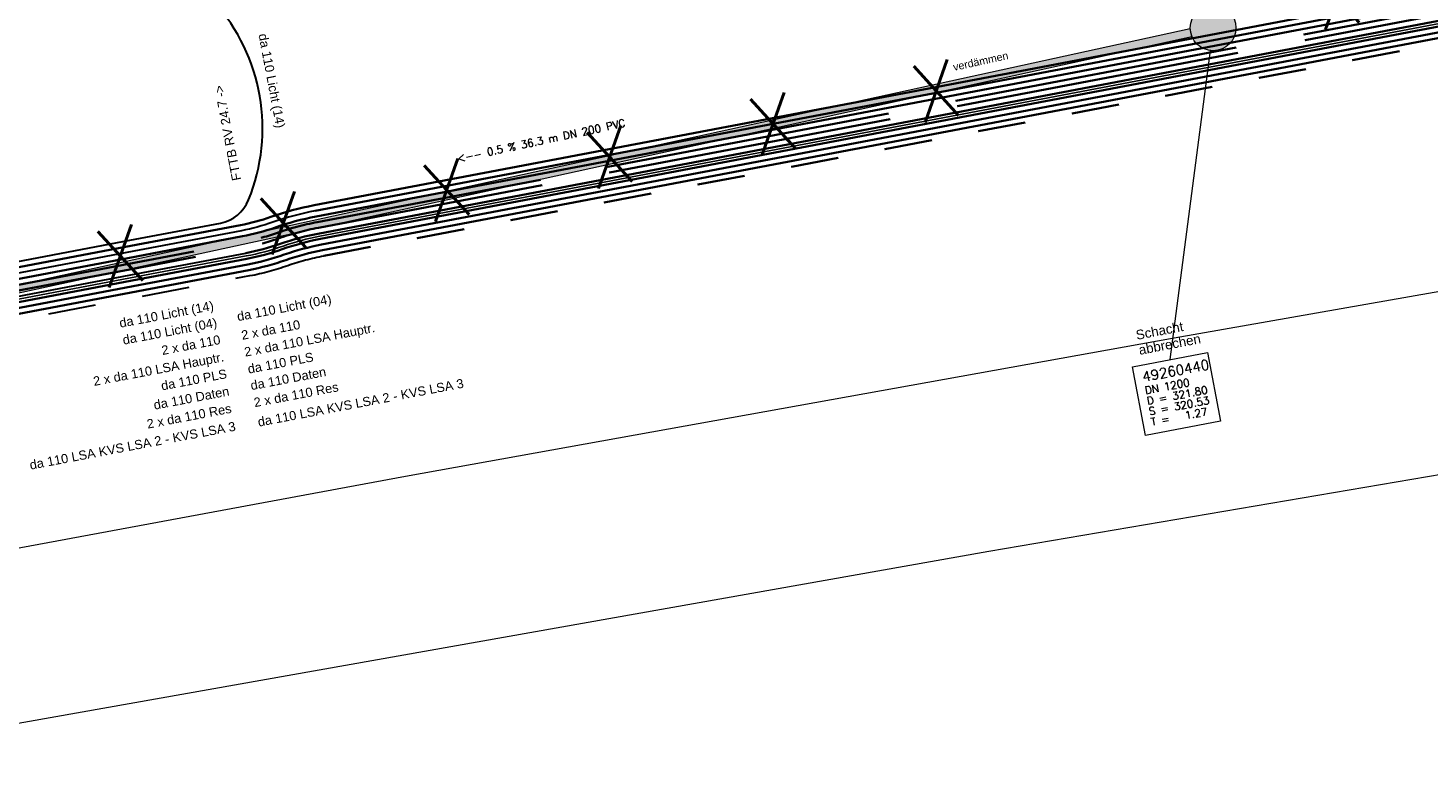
# Model space of a CAD drawing. Header units: metres. Extents: x -502 to 161, y -108 to 174.
# Tile 23 of 256: x -278 to -241, y -76 to -57. Entities that reach past the tile are written whole.
import ezdxf

# ---------------------------------------------------------------- set-up
doc = ezdxf.new("R2010")
doc.units = ezdxf.units.M
doc.header["$LTSCALE"] = 0.1
doc.linetypes.add('123', pattern=[25.001, 12.501, -12.5])
doc.linetypes.add('237', pattern=[93, 75, -18])
doc.layers.add('BRI31-005.05-5p02-Koordinierung Lageplan 4. BA ZOB West 2022-06-15', color=7, linetype='Continuous')
doc.layers.add('BRI31-005.06-5f07-Koordinierung Lageplan 4. BA ZOB Fernbusbahnh', color=7, linetype='Continuous')
doc.styles.add('Arial', font='arial.ttf')
doc.styles.add('Txt', font='txt_____.ttf')

msp = doc.modelspace()

# ---------------------------------------------------------------- hatches: boundary and pattern name
at = {"layer": 'BRI31-005.06-5f07-Koordinierung Lageplan 4. BA ZOB Fernbusbahnh', "linetype": 'Continuous', "lineweight": 0, "true_color": 0xffff00, "transparency": 33554687}
h = msp.add_hatch(color=2, dxfattribs=at)
edge = h.paths.add_edge_path()
edge.add_arc((-246.675, -56.833), 0.6, 0, 90)
edge.add_arc((-246.675, -56.833), 0.6, 90, 180)
edge.add_arc((-246.675, -56.833), 0.6, 180, 270)
edge.add_arc((-246.675, -56.833), 0.6, 270, 360)
for points in [[(-247.233, -57.055), (-247.275, -56.859), (-281.591, -64.355), (-281.597, -64.56), (-270.169, -62.078)], [(-247.275, -56.859), (-281.591, -64.355), (-281.597, -64.56), (-270.169, -62.078), (-247.233, -57.055)]]:
    msp.add_hatch(color=2, dxfattribs=at).paths.add_polyline_path(points)

# ---------------------------------------------------------------- linework, layer by layer
at = {"layer": 'BRI31-005.05-5p02-Koordinierung Lageplan 4. BA ZOB West 2022-06-15', "color": 7, "linetype": '123', "lineweight": 35, "transparency": 33554687}
msp.add_line((-270.029, -62.815), (-218.329, -52.988), dxfattribs=at)
at = {"layer": 'BRI31-005.05-5p02-Koordinierung Lageplan 4. BA ZOB West 2022-06-15', "color": 114, "linetype": 'Continuous', "lineweight": 35, "true_color": 0x00994c, "transparency": 33554687, "flags": 128}
for points in [[(-201.328, -35.689), (-211.329, -44.791, 0.024065), (-212.43, -45.895, -0.024065), (-213.531, -46.998), (-213.843, -47.282), (-213.843, -47.282, -0.037446), (-214.633, -47.9), (-214.633, -47.9), (-214.633, -47.9, 0.037448), (-215.423, -48.517), (-215.423, -48.517), (-216.133, -49.163, 0.037446), (-216.822, -49.892, -0.037448), (-217.511, -50.621), (-218.886, -51.872), (-270.253, -61.636)], [(-292.178, -66.109), (-275.174, -62.877), (-272.162, -62.304), (-272.162, -62.304, 0.037748), (-271.317, -62.077), (-271.317, -62.077, -0.037218), (-270.225, -61.783), (-218.817, -52.012)]]:
    msp.add_lwpolyline(points, format="xyb", dxfattribs=at)
at = {"layer": 'BRI31-005.05-5p02-Koordinierung Lageplan 4. BA ZOB West 2022-06-15', "color": 190, "linetype": 'Continuous', "lineweight": 35, "true_color": 0x7f00ff, "transparency": 33554687, "flags": 128}
msp.add_lwpolyline([(-292.234, -65.814), (-275.23, -62.582), (-272.218, -62.01, 0.037762), (-271.416, -61.794), (-271.416, -61.794, -0.037228), (-270.281, -61.489), (-270.281, -61.489), (-251.007, -57.825), (-248.895, -57.424), (-243.188, -56.339), (-241.076, -55.937), (-218.956, -51.733), (-216.573, -49.564), (-214.983, -48.117), (-213.632, -46.887, -0.136277), (-212.189, -46.159), (-212.189, -46.159, 0.136284), (-210.747, -45.431), (-210.747, -45.431)], format="xyb", dxfattribs=at)
at = {"layer": 'BRI31-005.05-5p02-Koordinierung Lageplan 4. BA ZOB West 2022-06-15', "color": 7, "linetype": '237', "lineweight": 35, "transparency": 33554687, "flags": 128}
for points in [[(-314.557, -60.879), (-314.557, -60.879, 0.013706), (-313.607, -60.563), (-313.607, -60.563, -0.017608), (-312.655, -60.254), (-305.269, -58.144), (-305.269, -58.144, -0.249835), (-303.66, -58.489), (-303.66, -58.489), (-295.497, -65.378, 0.225936), (-292.15, -66.256), (-275.146, -63.024), (-272.134, -62.452, 0.037742), (-271.267, -62.218), (-271.267, -62.218, -0.037212), (-270.197, -61.931), (-270.197, -61.931), (-218.747, -52.151), (-217.309, -50.842, 0.051115), (-216.638, -50.094, -0.051118), (-215.968, -49.345)], [(-314.536, -60.951, -0.005031), (-313.575, -60.671, 0.001131), (-312.612, -60.398), (-305.228, -58.288, -0.249835), (-303.757, -58.604), (-295.594, -65.493), (-295.594, -65.493, 0.225936), (-292.122, -66.404), (-292.122, -66.404), (-275.118, -63.172), (-272.106, -62.599, 0.037735), (-271.218, -62.36), (-271.218, -62.36, -0.037207), (-270.169, -62.078), (-270.169, -62.078), (-218.677, -52.291), (-217.215, -50.959, 0.068127), (-216.564, -50.182), (-216.564, -50.182, -0.068125), (-215.914, -49.404), (-215.914, -49.404)]]:
    msp.add_lwpolyline(points, format="xyb", dxfattribs=at)
at = {"layer": 'BRI31-005.05-5p02-Koordinierung Lageplan 4. BA ZOB West 2022-06-15', "color": 7, "linetype": 'Continuous', "lineweight": 35, "transparency": 33554687, "flags": 128}
for points in [[(-292.066, -66.698), (-275.062, -63.466), (-272.05, -62.894), (-272.05, -62.894, 0.037722), (-271.118, -62.643), (-271.118, -62.643), (-271.118, -62.643, -0.037196), (-270.113, -62.373), (-270.113, -62.373), (-218.538, -52.57), (-217.006, -51.175), (-217.006, -51.175, 0.102653), (-216.406, -50.349), (-216.406, -50.349, -0.102656), (-215.806, -49.522)], [(-286.197, -65.736), (-275.034, -63.614), (-272.022, -63.041), (-272.022, -63.041, 0.037716), (-271.068, -62.784), (-271.068, -62.784), (-271.068, -62.784, -0.03719), (-270.085, -62.52), (-270.085, -62.52), (-218.468, -52.709), (-216.905, -51.286), (-216.905, -51.286, 0.11952), (-216.329, -50.434), (-216.329, -50.434), (-216.329, -50.434, -0.119513), (-215.752, -49.581), (-215.752, -49.581)], [(-272.078, -62.746, 0.037729), (-271.168, -62.501), (-271.168, -62.501, -0.037202), (-270.141, -62.226), (-270.141, -62.226), (-218.608, -52.43), (-217.107, -51.064, 0.085616), (-216.484, -50.264), (-216.484, -50.264, -0.085621), (-215.86, -49.463), (-215.86, -49.463)], [(-314.449, -61.238, -0.079558), (-313.446, -61.102), (-313.446, -61.102, 0.075631), (-312.441, -60.973), (-312.441, -60.973), (-305.063, -58.865), (-305.063, -58.865, -0.249835), (-304.144, -59.062), (-304.144, -59.062), (-295.981, -65.951, 0.225936), (-292.01, -66.993), (-271.994, -63.189, 0.037448), (-271.025, -62.928, -0.037447), (-270.057, -62.668), (-249.653, -58.789), (-241.834, -57.303), (-218.399, -52.848)]]:
    msp.add_lwpolyline(points, format="xyb", dxfattribs=at)
at = {"layer": 'BRI31-005.05-5p02-Koordinierung Lageplan 4. BA ZOB West 2022-06-15', "color": 21, "linetype": 'Continuous', "lineweight": 25, "true_color": 0xff9f7f, "transparency": 33554687, "flags": 128}
msp.add_lwpolyline([(-303.902, -58.776), (-295.739, -65.665, 0.225936), (-292.08, -66.625), (-272.064, -62.82, 0.037448), (-271.095, -62.56, -0.037447), (-270.127, -62.299), (-218.573, -52.5), (-217.057, -51.12), (-217.057, -51.12, -0.047395), (-216.253, -50.517), (-216.253, -50.517), (-216.253, -50.517, 0.047393), (-215.45, -49.914), (-215.45, -49.914)], format="xyb", dxfattribs=at)
at = {"layer": 'BRI31-005.06-5f07-Koordinierung Lageplan 4. BA ZOB Fernbusbahnh', "color": 7, "linetype": '123', "lineweight": 30, "transparency": 33554687}
for p, q in [((-270.029, -62.815), (-218.329, -52.988)), ((-291.982, -67.141), (-271.966, -63.336))]:
    msp.add_line(p, q, dxfattribs=at)
at = {"layer": 'BRI31-005.06-5f07-Koordinierung Lageplan 4. BA ZOB Fernbusbahnh', "color": 7, "linetype": 'Continuous', "lineweight": 9, "transparency": 33554687}
msp.add_line((-247.233, -57.055), (-247.275, -56.859), dxfattribs=at)
at = {"layer": 'BRI31-005.06-5f07-Koordinierung Lageplan 4. BA ZOB Fernbusbahnh', "color": 35, "linetype": 'Continuous', "lineweight": 9, "true_color": 0x99724c, "transparency": 33554687}
for p, q in [((-247.694, -64.97, 321.838), (-226.874, -61.31, 321.856)), ((-293.334, -73.32, 321.845), (-267.884, -68.6, 321.846)), ((-283.074, -75.97, 321.863), (-252.564, -70.57, 321.85))]:
    msp.add_line(p, q, dxfattribs=at)
at = {"layer": 'BRI31-005.06-5f07-Koordinierung Lageplan 4. BA ZOB Fernbusbahnh', "color": 114, "linetype": 'Continuous', "lineweight": 30, "true_color": 0x00994c, "transparency": 33554687, "flags": 128}
for points in [[(-201.328, -35.689), (-211.329, -44.791, 0.024065), (-212.43, -45.895, -0.024065), (-213.531, -46.998), (-213.843, -47.282), (-213.843, -47.282, -0.037446), (-214.633, -47.9), (-214.633, -47.9), (-214.633, -47.9, 0.037448), (-215.423, -48.517), (-215.423, -48.517), (-216.133, -49.163, 0.037446), (-216.822, -49.892, -0.037448), (-217.511, -50.621), (-218.886, -51.872), (-270.253, -61.636)], [(-272.19, -62.157), (-275.202, -62.729), (-292.206, -65.962, -0.225936), (-295.304, -65.149), (-303.467, -58.26, 0.249835), (-305.352, -57.855), (-312.953, -60.027, -0.410959), (-314.186, -59.351), (-316.508, -51.556, 0.47781), (-321.786, -49.386, 0.055166), (-324.137, -51.036), (-324.137, -51.036, -0.109056), (-329.025, -53.736), (-329.025, -53.736), (-329.025, -53.736, 0.010878), (-378.956, -69.691), (-378.956, -69.691)], [(-270.253, -61.636), (-270.253, -61.636, 0.037223), (-271.367, -61.935), (-271.367, -61.935), (-271.367, -61.935, -0.037755), (-272.19, -62.157), (-272.19, -62.157)]]:
    msp.add_lwpolyline(points, format="xyb", dxfattribs=at)
at = {"layer": 'BRI31-005.06-5f07-Koordinierung Lageplan 4. BA ZOB Fernbusbahnh', "color": 7, "linetype": 'Continuous', "lineweight": 30, "transparency": 33554687, "flags": 128}
for points in [[(-272.078, -62.746, 0.037729), (-271.168, -62.501), (-271.168, -62.501, -0.037202), (-270.141, -62.226), (-270.141, -62.226), (-218.608, -52.43), (-217.107, -51.064, 0.085616), (-216.484, -50.264), (-216.484, -50.264, -0.085621), (-215.86, -49.463), (-215.86, -49.463)], [(-314.514, -61.023), (-314.514, -61.023, -0.023773), (-313.543, -60.778), (-313.543, -60.778), (-313.543, -60.778, 0.019867), (-312.57, -60.542), (-312.57, -60.542), (-305.187, -58.432, -0.249835), (-303.854, -58.718), (-295.691, -65.607, 0.225936), (-292.094, -66.551), (-275.09, -63.319), (-272.078, -62.746), (-272.078, -62.746, 0.037729), (-271.168, -62.501), (-271.168, -62.501, -0.037202), (-270.141, -62.226), (-270.141, -62.226)]]:
    msp.add_lwpolyline(points, format="xyb", dxfattribs=at)
at = {"layer": 'BRI31-005.06-5f07-Koordinierung Lageplan 4. BA ZOB Fernbusbahnh', "color": 190, "linetype": 'Continuous', "lineweight": 30, "true_color": 0x7f00ff, "transparency": 33554687, "flags": 128}
for points in [[(-287.186, -54.378), (-285.478, -63.36, 0.414214), (-284.309, -64.155), (-275.258, -62.435), (-272.74, -61.956)], [(-272.74, -61.956, 0.255107), (-272, -61.348, 0.285122), (-272.901, -56.152)]]:
    msp.add_lwpolyline(points, format="xyb", dxfattribs=at)
at = {"layer": 'BRI31-005.06-5f07-Koordinierung Lageplan 4. BA ZOB Fernbusbahnh', "color": 7, "linetype": '237', "lineweight": 30, "transparency": 33554687, "flags": 128}
for points in [[(-270.969, -63.067), (-270.969, -63.067, -0.037179), (-270.029, -62.815), (-270.029, -62.815)], [(-271.966, -63.336, 0.037704), (-270.969, -63.067)]]:
    msp.add_lwpolyline(points, format="xyb", dxfattribs=at)
at = {"layer": 'BRI31-005.06-5f07-Koordinierung Lageplan 4. BA ZOB Fernbusbahnh', "color": 7, "linetype": 'Continuous', "lineweight": 13, "transparency": 33554687}
msp.add_polyline3d([(-247.275, -56.859, 0), (-281.591, -64.355, 0), (-281.597, -64.56, 0), (-270.169, -62.078, 0), (-247.233, -57.055, 0)], dxfattribs=at)
msp.add_circle((-246.675, -56.833), 0.6, dxfattribs=at)
at = {"layer": 'BRI31-005.06-5f07-Koordinierung Lageplan 4. BA ZOB Fernbusbahnh', "color": 7, "linetype": 'Continuous', "lineweight": 20, "transparency": 33554687}
msp.add_circle((-246.675, -56.833), 0.6, dxfattribs=at)

# ---------------------------------------------------------------- texts
at = {"layer": 'BRI31-005.06-5f07-Koordinierung Lageplan 4. BA ZOB Fernbusbahnh', "color": 2, "true_color": 0xffff00, "transparency": 33554687, "char_height": 1.5, "attachment_point": 1, "rotation": 11.4305, "line_spacing_factor": 0.25, "style": 'Txt'}
for insert in [(-244.21, -55.441), (-280.435, -63.078)]:
    msp.add_mtext('X   X   X   X   X   X   X', dxfattribs=dict(at, insert=insert))
at = {"layer": 'BRI31-005.06-5f07-Koordinierung Lageplan 4. BA ZOB Fernbusbahnh', "color": 190, "true_color": 0x7f00ff, "transparency": 33554687, "char_height": 0.24, "attachment_point": 1, "line_spacing_factor": 0.25, "style": 'Arial'}
for s, insert, rotation in [('da 110 Licht (14)', (-271.508, -56.962), 280.7624), ('da 110 Licht (04)', (-272.325, -64.295), 10.7624), ('da 110 Licht (14)', (-275.416, -64.468), 10.7624), ('da 110 Licht (04)', (-275.329, -64.913), 10.7624)]:
    msp.add_mtext(s, dxfattribs=dict(at, insert=insert, rotation=rotation))
at = {"layer": 'BRI31-005.06-5f07-Koordinierung Lageplan 4. BA ZOB Fernbusbahnh', "color": 1, "true_color": 0xff0000, "transparency": 33554687, "attachment_point": 1, "line_spacing_factor": 0.25, "style": 'Arial'}
for s, insert, char_height, rotation in [('verdämmen', (-253.521, -57.768), 0.2, 12.3205), ('verdämmen', (-253.521, -57.768), 0.2, 12.3205), ('FTTB RV 24.7 ->', (-272.431, -60.864), 0.24, 100.7353), ('Schacht', (-248.725, -64.777), 0.25, 10.8), ('Schacht', (-248.725, -64.777), 0.25, 10.8), ('abbrechen', (-248.65, -65.17), 0.25, 10.8)]:
    msp.add_mtext(s, dxfattribs=dict(at, insert=insert, char_height=char_height, rotation=rotation))
at = {"layer": 'BRI31-005.06-5f07-Koordinierung Lageplan 4. BA ZOB Fernbusbahnh', "color": 7, "transparency": 33554687, "attachment_point": 1, "line_spacing_factor": 0.25}
for s, insert, char_height, rotation, style in [('<-- 0.5 % 36.3 m DN 200 PVC', (-266.535, -60.165), 0.2, 12.0854, 'Txt'), ('2 x da 110 LSA Hauptr.', (-272.134, -65.227), 0.24, 10.7624, 'Arial'), ('2 x da 110 LSA Hauptr.', (-276.1, -65.996), 0.24, 10.7624, 'Arial'), ('da 110 PLS', (-272.045, -65.673), 0.24, 10.7624, 'Arial'), ('da 110 Daten', (-271.972, -66.107), 0.24, 10.7624, 'Arial'), ('da 110 PLS', (-274.32, -66.114), 0.24, 10.7624, 'Arial'), ('da 110 LSA KVS LSA 2 - KVS LSA 3', (-271.781, -67.064), 0.24, 10.7624, 'Arial'), ('da 110 Daten', (-274.515, -66.619), 0.24, 10.7624, 'Arial'), ('2 x da 110 Res', (-271.884, -66.553), 0.24, 10.7624, 'Arial'), ('2 x da 110 Res', (-274.694, -67.117), 0.24, 10.7624, 'Arial'), ('da 110 LSA KVS LSA 2 - KVS LSA 3', (-277.771, -68.193), 0.24, 10.7624, 'Arial')]:
    msp.add_mtext(s, dxfattribs=dict(at, insert=insert, char_height=char_height, rotation=rotation, style=style))
at = {"layer": 'BRI31-005.06-5f07-Koordinierung Lageplan 4. BA ZOB Fernbusbahnh', "color": 255, "transparency": 33554687, "char_height": 0.24, "attachment_point": 1, "rotation": 10.7624, "line_spacing_factor": 0.25, "style": 'Arial'}
for insert in [(-272.211, -64.786), (-274.307, -65.184)]:
    msp.add_mtext('2 x da 110', dxfattribs=dict(at, insert=insert))

# ---------------------------------------------------------------- next in the draw order: wipeouts: each hides what was drawn before it
at = {"color": 255, "linetype": 'Continuous', "lineweight": 5, "transparency": 33554687}
msp.add_wipeout([(-248.791, -65.727), (-246.826, -65.354), (-246.485, -67.156), (-248.45, -67.529)], dxfattribs=at).dxf.layer = 'BRI31-005.06-5f07-Koordinierung Lageplan 4. BA ZOB Fernbusbahnh'

# ---------------------------------------------------------------- next in the draw order: linework, layer by layer
at = {"layer": 'BRI31-005.06-5f07-Koordinierung Lageplan 4. BA ZOB Fernbusbahnh', "color": 7, "linetype": 'Continuous', "lineweight": 20, "transparency": 33554687}
msp.add_line((-246.753, -57.428), (-247.809, -65.54), dxfattribs=at)
at = {"layer": 'BRI31-005.06-5f07-Koordinierung Lageplan 4. BA ZOB Fernbusbahnh', "color": 35, "linetype": 'Continuous', "lineweight": 9, "true_color": 0x99724c, "transparency": 33554687}
for p, q in [((-267.884, -68.6, 321.846), (-247.694, -64.97, 321.838)), ((-252.564, -70.57, 321.85), (-226.804, -66.18, 321.861))]:
    msp.add_line(p, q, dxfattribs=at)
at = {"layer": 'BRI31-005.06-5f07-Koordinierung Lageplan 4. BA ZOB Fernbusbahnh', "color": 190, "linetype": 'Continuous', "lineweight": 30, "true_color": 0x7f00ff, "transparency": 33554687, "flags": 128}
msp.add_lwpolyline([(-292.234, -65.814), (-275.23, -62.582), (-272.218, -62.01, 0.037762), (-271.416, -61.794), (-271.416, -61.794, -0.037228), (-270.281, -61.489), (-270.281, -61.489), (-251.007, -57.825), (-248.895, -57.424), (-243.188, -56.339), (-241.076, -55.937), (-218.956, -51.733), (-216.573, -49.564), (-214.983, -48.117), (-213.632, -46.887, -0.136277), (-212.189, -46.159), (-212.189, -46.159, 0.136284), (-210.747, -45.431), (-210.747, -45.431)], format="xyb", dxfattribs=at)
at = {"layer": 'BRI31-005.06-5f07-Koordinierung Lageplan 4. BA ZOB Fernbusbahnh', "color": 7, "linetype": '237', "lineweight": 30, "transparency": 33554687, "flags": 128}
for points in [[(-314.557, -60.879), (-314.557, -60.879, 0.013706), (-313.607, -60.563), (-313.607, -60.563, -0.017608), (-312.655, -60.254), (-305.269, -58.144), (-305.269, -58.144, -0.249835), (-303.66, -58.489), (-303.66, -58.489), (-295.497, -65.378, 0.225936), (-292.15, -66.256), (-275.146, -63.024), (-272.134, -62.452, 0.037742), (-271.267, -62.218), (-271.267, -62.218, -0.037212), (-270.197, -61.931), (-270.197, -61.931), (-218.747, -52.151), (-217.309, -50.842, 0.051115), (-216.638, -50.094, -0.051118), (-215.968, -49.345)], [(-314.536, -60.951, -0.005031), (-313.575, -60.671, 0.001131), (-312.612, -60.398), (-305.228, -58.288, -0.249835), (-303.757, -58.604), (-295.594, -65.493), (-295.594, -65.493, 0.225936), (-292.122, -66.404), (-292.122, -66.404), (-275.118, -63.172), (-272.106, -62.599, 0.037735), (-271.218, -62.36), (-271.218, -62.36, -0.037207), (-270.169, -62.078), (-270.169, -62.078), (-218.677, -52.291), (-217.215, -50.959, 0.068127), (-216.564, -50.182), (-216.564, -50.182, -0.068125), (-215.914, -49.404), (-215.914, -49.404)]]:
    msp.add_lwpolyline(points, format="xyb", dxfattribs=at)
at = {"layer": 'BRI31-005.06-5f07-Koordinierung Lageplan 4. BA ZOB Fernbusbahnh', "color": 7, "linetype": 'Continuous', "lineweight": 30, "transparency": 33554687, "flags": 128}
for points in [[(-292.066, -66.698), (-275.062, -63.466), (-272.05, -62.894), (-272.05, -62.894, 0.037722), (-271.118, -62.643), (-271.118, -62.643), (-271.118, -62.643, -0.037196), (-270.113, -62.373), (-270.113, -62.373), (-218.538, -52.57), (-217.006, -51.175), (-217.006, -51.175, 0.102653), (-216.406, -50.349), (-216.406, -50.349, -0.102656), (-215.806, -49.522)], [(-286.197, -65.736), (-275.034, -63.614), (-272.022, -63.041), (-272.022, -63.041, 0.037716), (-271.068, -62.784), (-271.068, -62.784), (-271.068, -62.784, -0.03719), (-270.085, -62.52), (-270.085, -62.52), (-218.468, -52.709), (-216.905, -51.286), (-216.905, -51.286, 0.11952), (-216.329, -50.434), (-216.329, -50.434), (-216.329, -50.434, -0.119513), (-215.752, -49.581), (-215.752, -49.581)], [(-314.449, -61.238, -0.079558), (-313.446, -61.102), (-313.446, -61.102, 0.075631), (-312.441, -60.973), (-312.441, -60.973), (-305.063, -58.865), (-305.063, -58.865, -0.249835), (-304.144, -59.062), (-304.144, -59.062), (-295.981, -65.951, 0.225936), (-292.01, -66.993), (-271.994, -63.189, 0.037448), (-271.025, -62.928, -0.037447), (-270.057, -62.668), (-249.653, -58.789), (-241.834, -57.303), (-218.399, -52.848)]]:
    msp.add_lwpolyline(points, format="xyb", dxfattribs=at)
at = {"layer": 'BRI31-005.06-5f07-Koordinierung Lageplan 4. BA ZOB Fernbusbahnh', "color": 114, "linetype": 'Continuous', "lineweight": 30, "true_color": 0x00994c, "transparency": 33554687, "flags": 128}
msp.add_lwpolyline([(-292.178, -66.109), (-275.174, -62.877), (-272.162, -62.304), (-272.162, -62.304, 0.037748), (-271.317, -62.077), (-271.317, -62.077, -0.037218), (-270.225, -61.783), (-218.817, -52.012)], format="xyb", dxfattribs=at)
at = {"layer": 'BRI31-005.06-5f07-Koordinierung Lageplan 4. BA ZOB Fernbusbahnh', "color": 7, "linetype": 'Continuous', "lineweight": 13, "transparency": 33554687, "flags": 128}
msp.add_lwpolyline([(-248.791, -65.727), (-246.826, -65.354), (-246.485, -67.156), (-248.45, -67.529), (-248.791, -65.727)], dxfattribs=at)
at = {"layer": 'BRI31-005.06-5f07-Koordinierung Lageplan 4. BA ZOB Fernbusbahnh', "color": 7, "linetype": 'Continuous', "lineweight": 20, "transparency": 33554687, "flags": 128}
msp.add_lwpolyline([(-248.791, -65.727), (-246.826, -65.354), (-246.485, -67.156), (-248.45, -67.529), (-248.791, -65.727)], dxfattribs=at)

# ---------------------------------------------------------------- next in the draw order: texts
at = {"layer": 'BRI31-005.06-5f07-Koordinierung Lageplan 4. BA ZOB Fernbusbahnh', "color": 1, "true_color": 0xff0000, "transparency": 33554687, "insert": (-248.65, -65.17), "char_height": 0.25, "attachment_point": 1, "rotation": 10.8, "line_spacing_factor": 0.25, "style": 'Arial'}
msp.add_mtext('abbrechen', dxfattribs=at)
at = {"layer": 'BRI31-005.06-5f07-Koordinierung Lageplan 4. BA ZOB Fernbusbahnh', "color": 7, "transparency": 33554687, "attachment_point": 1, "rotation": 10.737, "line_spacing_factor": 0.25, "style": 'Txt'}
for s, insert, char_height in [('49260440', (-248.558, -65.867), 0.26), ('DN 1200', (-248.484, -66.254), 0.2), ('D = 321.80', (-248.432, -66.53), 0.2), ('S = 320.53', (-248.38, -66.805), 0.2), ('T =   1.27', (-248.328, -67.08), 0.2)]:
    msp.add_mtext(s, dxfattribs=dict(at, insert=insert, char_height=char_height))

doc.saveas('drawing.dxf')
